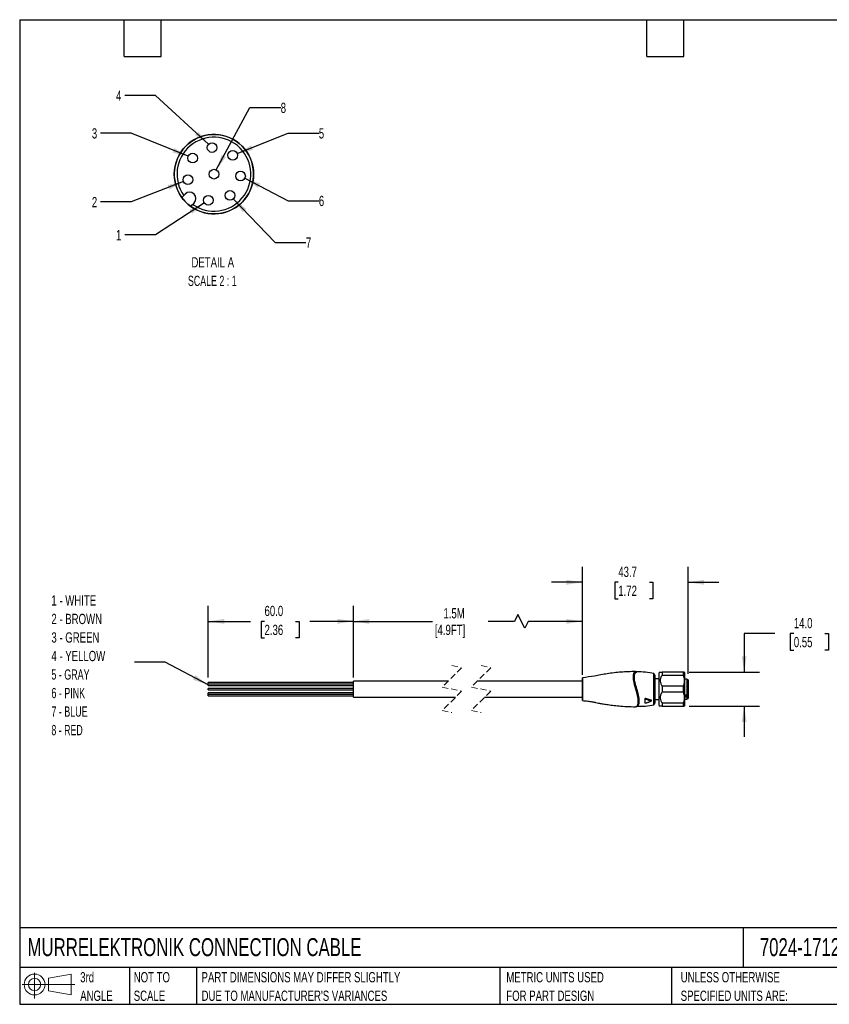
# Model space of a CAD drawing. Header units: millimetres. Extents: x 13 to 546, y 13 to 419.
# Tile 1 of 2: x 13 to 347, y 13 to 419. Entities that reach past the tile are written whole.
import ezdxf

# ---------------------------------------------------------------- set-up
doc = ezdxf.new("R2010")
doc.units = ezdxf.units.MM
doc.header["$LTSCALE"] = 2
doc.linetypes.add('SLD-Dashed', pattern=[1.905, 1.27, -0.635])
doc.linetypes.add('SLD-Solid', pattern=[0])
doc.layers.add('DIMENSIONS', color=140, linetype='SLD-Solid', lineweight=25)
doc.layers.add('TEXT', color=140, linetype='SLD-Solid', lineweight=25)
doc.layers.add('SLD-DEFPOINTS', color=7, linetype='Continuous')
doc.styles.add('SLDTEXTSTYLE0', font='TXT', dxfattribs={"width": 0.7})
doc.styles.add('SLDTEXTSTYLE1', font='TXT', dxfattribs={"width": 0.65})
doc.styles.add('SLDTEXTSTYLE2', font='TXT', dxfattribs={"width": 0.642857})
doc.styles.add('SLDTEXTSTYLE3', font='TXT', dxfattribs={"width": 0.645455})
doc.dimstyles.new('SLDDIMSTYLE0', dxfattribs={"dimtxt": 4.316016, "dimasz": 6.604, "dimexe": 0, "dimexo": 0.0625, "dimgap": 1.079004, "dimtad": 0, "dimtih": 1, "dimtoh": 1, "dimdec": 1, "dimrnd": 1e-09, "dimzin": 12, "dimdsep": 46, "dimtxsty": 'SLDTEXTSTYLE0', "dimsah": 1, "dimcen": 0.09, "dimadec": 0, "dimazin": 3, "dimtfac": 1, "dimtdec": 1, "dimtmove": 0, "dimatfit": 0, "dimfxl": 0, "dimfrac": 2, "dimtolj": 1, "dimtzin": 12, "dimarcsym": 0})
doc.dimstyles.new('SLDDIMSTYLE1', dxfattribs={"dimtxt": 4.316016, "dimasz": 6.604, "dimexe": 0, "dimexo": 0.0625, "dimgap": 1.079004, "dimtad": 0, "dimtih": 1, "dimtoh": 1, "dimdec": 1, "dimrnd": 1e-09, "dimzin": 4, "dimdsep": 46, "dimtxsty": 'SLDTEXTSTYLE0', "dimsah": 1, "dimcen": 0.09, "dimadec": 0, "dimazin": 1, "dimtfac": 1, "dimtdec": 1, "dimtmove": 0, "dimatfit": 0, "dimfxl": 0, "dimfrac": 2, "dimtolj": 1, "dimtzin": 12, "dimarcsym": 0})
doc.dimstyles.new('SLDDIMSTYLE2', dxfattribs={"dimtxt": 4.316016, "dimasz": 6.604, "dimexe": 0, "dimexo": 0.0625, "dimgap": 1.079004, "dimtad": 0, "dimtih": 1, "dimtoh": 1, "dimdec": 1, "dimrnd": 1e-09, "dimzin": 12, "dimdsep": 46, "dimtxsty": 'SLDTEXTSTYLE0', "dimsah": 1, "dimcen": 0.09, "dimadec": 0, "dimazin": 3, "dimtfac": 1, "dimtdec": 1, "dimtofl": 0, "dimtmove": 0, "dimatfit": 3, "dimfxl": 0, "dimfrac": 2, "dimtolj": 1, "dimtzin": 12, "dimarcsym": 0})
doc.dimstyles.new('SLDDIMSTYLE3', dxfattribs={"dimtxt": 4.316016, "dimasz": 6.604, "dimexe": 0, "dimexo": 0.0625, "dimgap": 1.079004, "dimtad": 0, "dimtih": 1, "dimtoh": 1, "dimdec": 1, "dimrnd": 1e-09, "dimzin": 4, "dimdsep": 46, "dimtxsty": 'SLDTEXTSTYLE0', "dimsah": 1, "dimcen": 0.09, "dimadec": 0, "dimazin": 1, "dimtfac": 1, "dimtdec": 1, "dimtofl": 0, "dimtmove": 0, "dimatfit": 3, "dimfxl": 0, "dimfrac": 2, "dimtolj": 1, "dimtzin": 12, "dimarcsym": 0})
doc.dimstyles.new('SLDDIMSTYLE4', dxfattribs={"dimtxt": 0.18, "dimasz": 6.604, "dimexe": 0, "dimexo": 0.0625, "dimgap": 0, "dimtad": 0, "dimtih": 1, "dimtoh": 1, "dimdec": 0, "dimrnd": 1e-09, "dimzin": 0, "dimdsep": 46, "dimtxsty": 'Standard', "dimsah": 1, "dimcen": 0.09, "dimadec": 0, "dimazin": 0, "dimtfac": 6.604, "dimtdec": 0, "dimtofl": 0, "dimtmove": 0, "dimatfit": 3, "dimfxl": 0, "dimfrac": 2, "dimtolj": 1, "dimtzin": 0, "dimarcsym": 0})
doc.dimstyles.new('SLDDIMSTYLE7', dxfattribs={"dimtxt": 4.316016, "dimasz": 6.604, "dimexe": 0, "dimexo": 0.0625, "dimgap": 1.079004, "dimtad": 0, "dimtih": 1, "dimtoh": 1, "dimdec": 1, "dimlfac": 0.25, "dimrnd": 1e-09, "dimzin": 12, "dimdsep": 46, "dimtxsty": 'SLDTEXTSTYLE0', "dimsah": 1, "dimcen": 0, "dimadec": 0, "dimazin": 3, "dimtfac": 1, "dimtdec": 1, "dimtofl": 0, "dimtmove": 0, "dimatfit": 3, "dimfxl": 0, "dimfrac": 2, "dimtolj": 1, "dimtzin": 12, "dimarcsym": 0})

# ---------------------------------------------------------------- blocks, each defined once
blk = doc.blocks.new('Block11')
at = {"color": 7, "linetype": 'SLD-Solid', "lineweight": 18}
for p, q in [((5.18, 10.62), (5.18, 0)), ((10.96, 8.33), (20.35, 10.06)), ((10.96, 3.19), (10.96, 8.33)), ((20.35, 10.06), (20.35, 1.46)), ((0, 5.76), (21.75, 5.76)), ((10.96, 3.19), (20.35, 1.46))]:
    blk.add_line(p, q, dxfattribs=at)
for radius in [4.3, 2.57]:
    blk.add_circle((5.18, 5.76), radius, dxfattribs=at)
blk = doc.blocks.new('Block12')
at = {"layer": 'SLD-DEFPOINTS'}
blk.add_blockref('Block11', (0, 0), dxfattribs=at)
blk = doc.blocks.new('SW_NOTE_0_1')
at = {"layer": 'TEXT', "color": 0, "char_height": 4.2333, "attachment_point": 1, "style": 'SLDTEXTSTYLE0'}
for s, insert in [('UNLESS OTHERWISE', (0, 5.46)), ('SPECIFIED UNITS ARE:', (0, -2.19))]:
    blk.add_mtext(s, dxfattribs=dict(at, insert=insert))
blk = doc.blocks.new('SW_NOTE_0_2')
at = {"layer": 'TEXT', "color": 0, "char_height": 4.2333, "attachment_point": 1, "style": 'SLDTEXTSTYLE0'}
for s, insert in [('PART DIMENSIONS MAY DIFFER SLIGHTLY', (0, 5.46)), ("DUE TO MANUFACTURER'S VARIANCES", (0, -2.19))]:
    blk.add_mtext(s, dxfattribs=dict(at, insert=insert))
blk = doc.blocks.new('SW_NOTE_0_3')
at = {"layer": 'TEXT', "color": 0, "char_height": 4.233, "attachment_point": 1, "style": 'SLDTEXTSTYLE0'}
for s, insert in [('NOT TO', (0, 5.46)), ('SCALE', (0, -2.19))]:
    blk.add_mtext(s, dxfattribs=dict(at, insert=insert))
blk = doc.blocks.new('SW_NOTE_0_4')
at = {"layer": 'TEXT', "color": 0, "char_height": 4.233, "attachment_point": 1, "style": 'SLDTEXTSTYLE0'}
for s, insert in [('3rd', (0, 5.46)), ('ANGLE', (0, -2.19))]:
    blk.add_mtext(s, dxfattribs=dict(at, insert=insert))
blk = doc.blocks.new('SW_NOTE_0_5')
at = {"layer": 'TEXT', "color": 0, "char_height": 4.2333, "attachment_point": 1, "style": 'SLDTEXTSTYLE0'}
for s, insert in [('METRIC UNITS USED', (0, 5.46)), ('FOR PART DESIGN', (0, -2.19))]:
    blk.add_mtext(s, dxfattribs=dict(at, insert=insert))
blk = doc.blocks.new('_D')
at = {"layer": 'DIMENSIONS'}
for p, q in [((245.11, 149.92), (245.11, 193.25)), ((288.81, 149.14), (288.81, 193.25)), ((245.11, 186.9), (232.41, 186.9)), ((259.96, 186.9), (258.51, 186.9)), ((258.51, 186.9), (258.51, 180.04)), ((272.79, 186.9), (274.23, 186.9)), ((274.23, 186.9), (274.23, 180.04)), ((288.81, 186.9), (301.51, 186.9)), ((258.51, 180.04), (259.96, 180.04)), ((274.23, 180.04), (272.79, 180.04))]:
    blk.add_line(p, q, dxfattribs=at)
for points in [[(245.11, 186.9), (238.51, 187.91), (238.51, 185.88)], [(288.81, 186.9), (295.42, 185.88), (295.42, 187.91)]]:
    blk.add_solid(points, dxfattribs=at)
at = {"layer": 'DIMENSIONS', "char_height": 4.233, "attachment_point": 1, "style": 'SLDTEXTSTYLE0'}
for s, insert in [('43.7', (259.96, 193.32)), ('1.72', (259.96, 185.49))]:
    blk.add_mtext(s, dxfattribs=dict(at, insert=insert))
blk = doc.blocks.new('_D_1')
at = {"layer": 'DIMENSIONS'}
for p, q in [((324.67, 165.73), (311.97, 165.73)), ((311.97, 165.73), (311.97, 149.79)), ((332.46, 165.73), (331.01, 165.73)), ((331.01, 165.73), (331.01, 158.87)), ((345.28, 165.73), (346.73, 165.73)), ((346.73, 165.73), (346.73, 158.87)), ((331.01, 158.87), (332.46, 158.87)), ((346.73, 158.87), (345.28, 158.87)), ((289.25, 149.79), (318.32, 149.79)), ((289.25, 135.79), (318.32, 135.79)), ((311.97, 135.79), (311.97, 123.09))]:
    blk.add_line(p, q, dxfattribs=at)
for points in [[(311.97, 149.79), (312.99, 156.39), (310.96, 156.39)], [(311.97, 135.79), (310.96, 129.18), (312.99, 129.18)]]:
    blk.add_solid(points, dxfattribs=at)
at = {"layer": 'DIMENSIONS', "char_height": 4.233, "attachment_point": 1, "style": 'SLDTEXTSTYLE0'}
for s, insert in [('14.0', (332.46, 172.15)), ('0.55', (332.46, 164.32))]:
    blk.add_mtext(s, dxfattribs=dict(at, insert=insert))
blk = doc.blocks.new('_D_2')
at = {"layer": 'DIMENSIONS'}
for p, q in [((150.57, 148.68), (150.57, 177.11)), ((245.11, 148.68), (245.11, 177.11)), ((150.57, 170.76), (183.22, 170.76)), ((217.1, 170.76), (206.24, 170.76)), ((218.51, 173.58), (217.1, 170.76)), ((221.33, 167.94), (218.51, 173.58)), ((222.74, 170.76), (221.33, 167.94)), ((245.11, 170.76), (222.74, 170.76))]:
    blk.add_line(p, q, dxfattribs=at)
for points in [[(150.57, 170.76), (157.17, 169.74), (157.17, 171.78)], [(245.11, 170.76), (238.51, 171.78), (238.51, 169.74)]]:
    blk.add_solid(points, dxfattribs=at)
at = {"layer": 'DIMENSIONS', "char_height": 4.233, "attachment_point": 1, "style": 'SLDTEXTSTYLE0'}
for s, insert in [('1.5M', (187.73, 176.22)), ('[4.9FT]', (184.18, 169.36))]:
    blk.add_mtext(s, dxfattribs=dict(at, insert=insert))
blk = doc.blocks.new('_D_3')
at = {"layer": 'DIMENSIONS'}
for p, q in [((90.57, 147.57), (90.57, 177.11)), ((150.57, 147.57), (150.57, 177.11)), ((90.57, 170.76), (108, 170.76)), ((113.84, 170.76), (112.4, 170.76)), ((112.4, 170.76), (112.4, 163.9)), ((126.67, 170.76), (128.12, 170.76)), ((128.12, 170.76), (128.12, 163.9)), ((150.57, 170.76), (132.52, 170.76)), ((112.4, 163.9), (113.84, 163.9)), ((128.12, 163.9), (126.67, 163.9))]:
    blk.add_line(p, q, dxfattribs=at)
for points in [[(90.57, 170.76), (97.17, 169.74), (97.17, 171.78)], [(150.57, 170.76), (143.96, 171.78), (143.96, 169.74)]]:
    blk.add_solid(points, dxfattribs=at)
at = {"layer": 'DIMENSIONS', "char_height": 4.233, "attachment_point": 1, "style": 'SLDTEXTSTYLE0'}
for s, insert in [('60.0', (113.84, 177.18)), ('2.36', (113.84, 169.36))]:
    blk.add_mtext(s, dxfattribs=dict(at, insert=insert))
blk = doc.blocks.new('SW_NOTE_0_7')
at = {"layer": 'TEXT', "color": 0, "char_height": 4.233, "attachment_point": 1}
for s, insert, style in [('1 - WHITE', (-34.31, 27.57), 'SLDTEXTSTYLE0'), ('2 - BROWN', (-34.31, 19.92), 'SLDTEXTSTYLE0'), ('3 - GREEN', (-34.31, 12.28), 'SLDTEXTSTYLE0'), ('4 - YELLOW', (-34.31, 4.63), 'SLDTEXTSTYLE0'), ('5 - GRAY', (-34.31, -3.01), 'SLDTEXTSTYLE1'), ('6 - PINK', (-34.31, -10.66), 'SLDTEXTSTYLE1'), ('7 - BLUE', (-34.31, -18.3), 'SLDTEXTSTYLE1'), ('8 - RED', (-34.31, -25.95), 'SLDTEXTSTYLE2')]:
    blk.add_mtext(s, dxfattribs=dict(at, insert=insert, style=style))
blk = doc.blocks.new('_D_5')
at = {"layer": 'DIMENSIONS'}
for p, q in [((88.98, 343.49), (68.79, 330.24)), ((68.79, 330.24), (56.09, 330.24))]:
    blk.add_line(p, q, dxfattribs=at)
blk.add_solid([(88.98, 343.49), (82.9, 340.71), (84.02, 339.01)], dxfattribs=at)
at = {"layer": 'DIMENSIONS', "insert": (52.5, 332.27), "char_height": 4.23, "attachment_point": 1, "style": 'SLDTEXTSTYLE0'}
blk.add_mtext('1', dxfattribs=at)
blk = doc.blocks.new('_D_6')
at = {"layer": 'DIMENSIONS'}
for p, q in [((80.32, 352.33), (58.8, 343.89)), ((58.8, 343.89), (46.1, 343.89))]:
    blk.add_line(p, q, dxfattribs=at)
blk.add_solid([(80.32, 352.33), (73.8, 350.86), (74.54, 348.97)], dxfattribs=at)
at = {"layer": 'DIMENSIONS', "insert": (42.51, 345.92), "char_height": 4.23, "attachment_point": 1, "style": 'SLDTEXTSTYLE0'}
blk.add_mtext('2', dxfattribs=at)
blk = doc.blocks.new('_D_7')
at = {"layer": 'DIMENSIONS'}
for p, q in [((58.8, 372.27), (46.1, 372.27)), ((82.3, 362.72), (58.8, 372.27))]:
    blk.add_line(p, q, dxfattribs=at)
blk.add_solid([(82.3, 362.72), (76.57, 366.14), (75.8, 364.26)], dxfattribs=at)
at = {"layer": 'DIMENSIONS', "insert": (42.51, 374.29), "char_height": 4.23, "attachment_point": 1, "style": 'SLDTEXTSTYLE0'}
blk.add_mtext('3', dxfattribs=at)
blk = doc.blocks.new('_D_8')
at = {"layer": 'DIMENSIONS'}
for p, q in [((68.79, 387.81), (56.09, 387.81)), ((90.7, 367.67), (68.79, 387.81))]:
    blk.add_line(p, q, dxfattribs=at)
blk.add_solid([(90.7, 367.67), (86.53, 372.89), (85.15, 371.39)], dxfattribs=at)
at = {"layer": 'DIMENSIONS', "insert": (52.5, 389.84), "char_height": 4.23, "attachment_point": 1, "style": 'SLDTEXTSTYLE0'}
blk.add_mtext('4', dxfattribs=at)
blk = doc.blocks.new('_D_9')
at = {"layer": 'DIMENSIONS'}
for p, q in [((93.9, 357.1), (107.82, 382.8)), ((107.82, 382.8), (120.52, 382.8))]:
    blk.add_line(p, q, dxfattribs=at)
blk.add_solid([(93.9, 357.1), (97.93, 362.42), (96.15, 363.39)], dxfattribs=at)
at = {"layer": 'DIMENSIONS', "insert": (120.52, 384.83), "char_height": 4.23, "attachment_point": 1, "style": 'SLDTEXTSTYLE0'}
blk.add_mtext('8', dxfattribs=at)
blk = doc.blocks.new('_D_10')
at = {"layer": 'DIMENSIONS'}
for p, q in [((102.58, 363.86), (123.56, 372.27)), ((123.56, 372.27), (136.26, 372.27))]:
    blk.add_line(p, q, dxfattribs=at)
blk.add_solid([(102.58, 363.86), (109.09, 365.38), (108.33, 367.26)], dxfattribs=at)
at = {"layer": 'DIMENSIONS', "insert": (136.26, 374.29), "char_height": 4.23, "attachment_point": 1, "style": 'SLDTEXTSTYLE0'}
blk.add_mtext('5', dxfattribs=at)
blk = doc.blocks.new('_D_11')
at = {"layer": 'DIMENSIONS'}
for p, q in [((105.69, 353.65), (123.56, 344.38)), ((123.56, 344.38), (136.26, 344.38))]:
    blk.add_line(p, q, dxfattribs=at)
blk.add_solid([(105.69, 353.65), (111.08, 349.71), (112.02, 351.51)], dxfattribs=at)
at = {"layer": 'DIMENSIONS', "insert": (136.26, 346.41), "char_height": 4.23, "attachment_point": 1, "style": 'SLDTEXTSTYLE0'}
blk.add_mtext('6', dxfattribs=at)
blk = doc.blocks.new('_D_12')
at = {"layer": 'DIMENSIONS'}
for p, q in [((100.95, 345.12), (118.26, 327.19)), ((118.26, 327.19), (130.96, 327.19))]:
    blk.add_line(p, q, dxfattribs=at)
blk.add_solid([(100.95, 345.12), (104.81, 339.66), (106.27, 341.07)], dxfattribs=at)
at = {"layer": 'DIMENSIONS', "insert": (130.96, 329.22), "char_height": 4.23, "attachment_point": 1, "style": 'SLDTEXTSTYLE0'}
blk.add_mtext('7', dxfattribs=at)
blk = doc.blocks.new('SW_NOTE_0_8')
at = {"layer": 'TEXT', "color": 0, "attachment_point": 2}
for s, insert, char_height, style in [('DETAIL A', (12.83, 5.46), 4.233, 'SLDTEXTSTYLE0'), ('SCALE 2 : 1', (12.62, -2.19), 4.2333, 'SLDTEXTSTYLE3')]:
    blk.add_mtext(s, dxfattribs=dict(at, insert=insert, char_height=char_height, style=style))

msp = doc.modelspace()

# ---------------------------------------------------------------- linework, layer by layer
for p, q in [((79.65, 345.73), (80.48, 346.56)), ((80.48, 346.56), (81.06, 347.14)), ((84.74, 343.46), (84.16, 342.88)), ((267.62, 149.9), (267.51, 149.92)), ((275.1, 148.53), (274.67, 149.27)), ((275.1, 148.53), (275.1, 138.72)), ((275.11, 138.76), (275.11, 148.48)), ((276.81, 147.04), (275.11, 147.04)), ((277.25, 149.79), (276.81, 149.54)), ((276.81, 142.79), (276.81, 149.54)), ((278.11, 149.79), (278.11, 148.62)), ((286.71, 149.79), (278.11, 149.79)), ((278.11, 148.62), (286.71, 148.62)), ((286.71, 149.79), (286.71, 148.62)), ((287.31, 149.69), (287.21, 149.79)), ((287.31, 149.69), (287.31, 135.89)), ((288.31, 146.89), (287.31, 146.89)), ((288.81, 146.6), (288.31, 146.89)), ((288.31, 146.89), (288.31, 140.38)), ((288.81, 146.6), (288.81, 140.59)), ((150.57, 145.54), (90.57, 145.54)), ((90.57, 145.03), (90.57, 145.54)), ((90.57, 145.03), (150.57, 145.03)), ((150.57, 144.81), (90.57, 144.81)), ((90.57, 144.3), (90.57, 144.81)), ((90.57, 144.3), (150.57, 144.3)), ((150.57, 143.04), (90.57, 143.04)), ((90.57, 142.53), (90.57, 143.04)), ((90.57, 142.53), (150.57, 142.53)), ((189.76, 146.14), (150.57, 146.14)), ((150.57, 139.44), (150.57, 146.14)), ((245.11, 146.14), (201.76, 146.14)), ((245.11, 146.04), (245.11, 138.19)), ((276.81, 136.04), (276.81, 142.79)), ((278.11, 143.95), (278.11, 141.62)), ((286.71, 143.95), (278.11, 143.95)), ((286.71, 143.95), (286.71, 141.62)), ((150.57, 141.27), (90.57, 141.27)), ((90.57, 140.76), (90.57, 141.27)), ((90.57, 140.76), (150.57, 140.76)), ((150.57, 140.54), (90.57, 140.54)), ((90.57, 140.03), (90.57, 140.54)), ((90.57, 140.03), (150.57, 140.03)), ((150.57, 139.44), (192.76, 139.44)), ((204.76, 139.44), (245.11, 139.44)), ((270.92, 138.69), (270.92, 137.17)), ((271.06, 138.61), (271.06, 138.57)), ((271.06, 137.01), (271.06, 138.57)), ((271.28, 138.74), (271.28, 138.68)), ((273.52, 138.22), (271.34, 138.91)), ((275.1, 138.72), (275.1, 137.04)), ((275.11, 137.09), (275.11, 138.76)), ((275.11, 138.54), (276.81, 138.54)), ((278.11, 141.62), (286.71, 141.62)), ((287.31, 140.38), (288.31, 140.38)), ((288.81, 139.82), (287.31, 139.82)), ((288.31, 139.46), (287.31, 139.46)), ((287.31, 138.69), (288.31, 138.69)), ((288.31, 139.46), (288.31, 138.69)), ((288.31, 138.69), (288.81, 138.98)), ((288.81, 140.59), (288.81, 139.82)), ((288.81, 139.82), (288.81, 139.67)), ((288.81, 139.67), (288.81, 138.98)), ((267.52, 135.65), (267.63, 135.68)), ((273.48, 138.03), (273.48, 137.98)), ((273.56, 137.89), (273.56, 137.95)), ((274.66, 136.29), (275.1, 137.04)), ((276.81, 136.04), (277.25, 135.79)), ((278.11, 135.79), (277.29, 135.79)), ((278.11, 136.95), (278.11, 135.79)), ((286.71, 136.95), (278.11, 136.95)), ((278.11, 135.79), (286.71, 135.79)), ((286.71, 136.95), (286.71, 135.79)), ((286.71, 135.79), (287.19, 135.79)), ((287.21, 135.79), (287.31, 135.89))]:
    msp.add_line(p, q)
at = {"color": 7, "linetype": 'SLD-Dashed', "lineweight": 18}
for p, q in [((195.26, 151.64), (187.26, 143.64)), ((191.26, 152.49), (195.26, 151.64)), ((207.26, 151.64), (199.26, 143.64)), ((203.26, 152.49), (207.26, 151.64)), ((187.26, 143.64), (195.26, 141.94)), ((199.26, 143.64), (207.26, 141.94)), ((195.26, 141.94), (187.26, 133.94)), ((207.26, 141.94), (199.26, 133.94)), ((187.26, 133.94), (191.26, 133.09)), ((199.26, 133.94), (203.26, 133.09))]:
    msp.add_line(p, q, dxfattribs=at)
at = {"flags": 128}
msp.add_lwpolyline([(84.16, 342.88), (83.7, 342.43), (83.33, 342.05)], dxfattribs=at)
for centre in [(92.18, 366.32), (84.16, 361.96), (100.72, 363.12), (82.18, 353.06), (92.94, 355.34), (103.92, 354.58), (90.66, 344.58), (99.56, 346.56)]:
    msp.add_circle(centre, 2)
for centre, radius, start, end in [((92.94, 355.34), 16.4, 234.122, 215.878), ((92.94, 355.34), 15.25, 234.8195, 215.1805), ((92.94, 355.34), 16.4, 215.8781, 234.122), ((82.9, 345.3), 2.6, 315, 135), ((275.01, 148.48), 0.0999, 359.9907, 30.0066), ((275.01, 137.09), 0.0999, 329.9934, 0.0093)]:
    msp.add_arc(centre, radius, start, end)
for points, knots in [([(245.11, 147.34), (245.11, 147.35), (245.11, 147.51), (245.11, 146.52), (245.11, 146.24), (245.11, 146.04)], [0, 0, 0, 0, 0.016897, 0.329276, 1, 1, 1, 1]), ([(245.11, 147.38), (245.11, 147.4), (245.12, 147.42), (245.13, 147.44), (245.14, 147.45)], [0, 0, 0, 0, 0.5004574, 1, 1, 1, 1]), ([(245.21, 147.48), (245.19, 147.48), (245.17, 147.48), (245.15, 147.46), (245.14, 147.45)], [0, 0, 0, 0, 0.499853, 1, 1, 1, 1]), ([(267.1, 150.05), (265.08, 150), (261.16, 149.91), (255.49, 149.23), (250.25, 148.17), (246.85, 147.71), (245.21, 147.49)], [0, 0, 0, 0, 0.274801, 0.533178, 0.774622, 1, 1, 1, 1]), ([(245.21, 146.67), (245.21, 146.39), (245.21, 145.8), (245.21, 146.7), (245.21, 147.06), (245.21, 147.33), (245.21, 147.45), (245.21, 147.48)], [0, 0, 0, 0, 0.291227, 0.590405, 0.813711, 0.952895, 1, 1, 1, 1]), ([(267.1, 150.04), (266.96, 150), (266.65, 149.92), (266.34, 149.4), (266.14, 148.69), (266.12, 148.14), (266.1, 147.83)], [0, 0, 0, 0, 0.153592, 0.363923, 0.646167, 1, 1, 1, 1]), ([(266.1, 147.83), (266.12, 147.46), (266.16, 146.68), (266.39, 145.46), (266.72, 144.15), (267.12, 142.79), (267.51, 141.44), (267.84, 140.13), (268.08, 138.91), (268.12, 138.13), (268.14, 137.77)], [0, 0, 0, 0, 0.1067385, 0.2283405, 0.3612835, 0.5003203, 0.639367, 0.7720838, 0.8933377, 1, 1, 1, 1]), ([(266.19, 147.81), (266.17, 147.81), (266.15, 147.83), (266.12, 147.83), (266.1, 147.83)], [0, 0, 0, 0, 0.489536, 1, 1, 1, 1]), ([(266.19, 147.81), (266.2, 148.12), (266.22, 148.67), (266.42, 149.37), (266.73, 149.89), (267.05, 149.98), (267.19, 150.02)], [0, 0, 0, 0, 0.350427, 0.630788, 0.840977, 1, 1, 1, 1]), ([(266.19, 147.81), (266.25, 147.78), (266.38, 147.73), (266.53, 147.73), (266.6, 147.72)], [0, 0, 0, 0, 0.4895, 1, 1, 1, 1]), ([(268.22, 137.78), (268.2, 138.15), (268.16, 138.94), (267.93, 140.16), (267.59, 141.47), (267.2, 142.82), (266.81, 144.16), (266.48, 145.46), (266.24, 146.67), (266.2, 147.45), (266.19, 147.81)], [0, 0, 0, 0, 0.107439, 0.229506, 0.362794, 0.502025, 0.640783, 0.77307, 0.893917, 1, 1, 1, 1]), ([(266.6, 147.72), (266.61, 148.03), (266.63, 148.58), (266.85, 149.27), (267.17, 149.78), (267.49, 149.86), (267.63, 149.9)], [0, 0, 0, 0, 0.351662, 0.631473, 0.841907, 1, 1, 1, 1]), ([(268.63, 137.87), (268.61, 138.26), (268.58, 139.1), (268.3, 140.39), (267.94, 141.76), (267.52, 143.16), (267.11, 144.54), (266.81, 145.82), (266.63, 146.87), (266.61, 147.48), (266.6, 147.72)], [0, 0, 0, 0, 0.115852, 0.247977, 0.390746, 0.537616, 0.683022, 0.81948, 0.927406, 1, 1, 1, 1]), ([(267.19, 150.02), (267.19, 150.02), (267.3, 150.06), (267.41, 149.98), (267.51, 149.9)], [0, 0, 0, 0, 0.0114846, 1, 1, 1, 1]), ([(274.71, 149.28), (273.52, 149.47), (271.16, 149.86), (268.76, 149.88), (267.56, 149.89)], [0, 0, 0, 0, 0.50015, 1, 1, 1, 1]), ([(274.66, 147.38), (274.66, 147.62), (274.66, 148.04), (274.66, 148.59), (274.66, 148.97), (274.66, 149.18), (274.66, 149.26), (274.66, 149.27)], [0, 0, 0, 0, 0.3704201, 0.6707023, 0.8753465, 0.9899605, 1, 1, 1, 1]), ([(274.66, 136.29), (274.66, 136.29), (274.66, 136.25), (274.66, 136.53), (274.66, 136.67), (274.66, 137.19), (274.66, 137.77), (274.66, 138.53), (274.66, 139.39), (274.66, 140.37), (274.66, 141.4), (274.66, 142.48), (274.66, 143.56), (274.66, 144.62), (274.66, 145.62), (274.66, 146.54), (274.66, 147.11), (274.66, 147.38)], [0, 0, 0, 0, 0.000252, 0.00884, 0.034295, 0.074484, 0.130559, 0.197784, 0.278115, 0.364803, 0.460348, 0.55678, 0.65683, 0.752059, 0.845242, 0.926105, 1, 1, 1, 1]), ([(277.29, 149.79), (277.28, 149.79), (277.17, 149.79), (277.79, 149.79), (277.98, 149.79), (278.11, 149.79)], [0, 0, 0, 0, 0.035583, 0.321352, 1, 1, 1, 1]), ([(278.11, 148.62), (277.84, 148.19), (277.34, 147.4), (277.18, 146.09), (277.48, 144.93), (277.89, 144.3), (278.11, 143.95)], [0, 0, 0, 0, 0.299483, 0.5529303, 0.7585531, 1, 1, 1, 1]), ([(287.19, 149.79), (287.19, 149.79), (287.26, 149.79), (286.9, 149.79), (286.79, 149.79), (286.71, 149.79)], [0, 0, 0, 0, 0.035983, 0.32163, 1, 1, 1, 1]), ([(286.71, 148.62), (286.87, 148.18), (287.17, 147.34), (287.25, 146.1), (287.09, 144.97), (286.84, 144.3), (286.71, 143.95)], [0, 0, 0, 0, 0.291027, 0.556115, 0.767847, 1, 1, 1, 1]), ([(245.21, 146.11), (245.19, 146.11), (245.17, 146.1), (245.14, 146.09), (245.12, 146.07), (245.11, 146.05), (245.11, 146.04)], [0, 0, 0, 0, 0.288026, 0.554169, 0.788723, 1, 1, 1, 1]), ([(245.21, 138.09), (245.21, 138.15), (245.21, 138.42), (245.21, 138.99), (245.21, 139.89), (245.21, 141.04), (245.21, 142.34), (245.21, 143.68), (245.21, 144.94), (245.21, 145.74), (245.21, 146.11)], [0, 0, 0, 0, 0.024991, 0.098737, 0.214118, 0.361619, 0.528731, 0.700472, 0.862198, 1, 1, 1, 1]), ([(245.21, 138.09), (245.19, 138.09), (245.17, 138.09), (245.14, 138.12), (245.12, 138.15), (245.11, 138.17), (245.11, 138.19)], [0, 0, 0, 0, 0.249814, 0.4999, 0.749764, 1, 1, 1, 1]), ([(271.34, 138.91), (271.31, 138.92), (271.27, 138.93), (271.19, 138.93), (271.12, 138.92), (271.06, 138.9), (271, 138.86), (270.96, 138.81), (270.93, 138.75), (270.92, 138.71), (270.92, 138.69)], [0, 0, 0, 0, 0.131916, 0.266983, 0.401988, 0.534017, 0.659986, 0.779162, 0.892002, 1, 1, 1, 1]), ([(271.06, 138.61), (271.06, 138.62), (271.06, 138.64), (271.04, 138.66), (271.01, 138.67), (270.97, 138.69), (270.94, 138.69), (270.92, 138.69)], [0, 0, 0, 0, 0.1899884, 0.2992002, 0.4205196, 0.6966449, 1, 1, 1, 1]), ([(271.06, 138.61), (271.06, 138.61), (271.06, 138.61), (271.06, 138.62), (271.07, 138.64), (271.08, 138.67), (271.1, 138.71), (271.13, 138.73), (271.17, 138.75), (271.21, 138.76), (271.25, 138.76), (271.27, 138.75), (271.28, 138.74)], [0, 0, 0, 0, 0.008263, 0.022512, 0.069027, 0.236431, 0.37441, 0.487674, 0.623214, 0.754559, 0.880364, 1, 1, 1, 1]), ([(271.06, 138.57), (271.07, 138.59), (271.08, 138.63), (271.13, 138.68), (271.21, 138.7), (271.26, 138.69), (271.28, 138.68)], [0, 0, 0, 0, 0.221876, 0.467607, 0.733759, 1, 1, 1, 1]), ([(271.28, 138.74), (271.28, 138.76), (271.29, 138.78), (271.3, 138.83), (271.31, 138.87), (271.33, 138.9), (271.34, 138.91)], [0, 0, 0, 0, 0.216952, 0.474207, 0.745007, 1, 1, 1, 1]), ([(271.28, 138.74), (271.69, 138.59), (272.41, 138.32), (273.16, 138.12), (273.48, 138.03)], [0, 0, 0, 0, 0.565735, 1, 1, 1, 1]), ([(271.28, 138.68), (271.64, 138.55), (272.37, 138.28), (273.11, 138.08), (273.48, 137.98)], [0, 0, 0, 0, 0.504043, 1, 1, 1, 1]), ([(273.52, 138.22), (273.51, 138.2), (273.5, 138.17), (273.48, 138.13), (273.48, 138.08), (273.48, 138.05), (273.48, 138.03)], [0, 0, 0, 0, 0.244454, 0.51171, 0.772669, 1, 1, 1, 1]), ([(273.52, 137.86), (273.54, 137.87), (273.59, 137.89), (273.64, 137.94), (273.67, 137.99), (273.68, 138.05), (273.67, 138.11), (273.64, 138.16), (273.59, 138.2), (273.54, 138.21), (273.52, 138.22)], [0, 0, 0, 0, 0.147631, 0.284266, 0.406953, 0.518533, 0.626359, 0.739233, 0.863287, 1, 1, 1, 1]), ([(278.11, 141.62), (277.84, 141.19), (277.34, 140.4), (277.18, 139.09), (277.48, 137.93), (277.89, 137.3), (278.11, 136.95)], [0, 0, 0, 0, 0.299483, 0.55293, 0.758553, 1, 1, 1, 1]), ([(286.71, 141.62), (286.87, 141.18), (287.17, 140.34), (287.25, 139.1), (287.09, 137.97), (286.84, 137.3), (286.71, 136.95)], [0, 0, 0, 0, 0.291027, 0.556115, 0.767847, 1, 1, 1, 1]), ([(288.31, 140.38), (288.41, 140.42), (288.57, 140.49), (288.74, 140.56), (288.81, 140.59)], [0, 0, 0, 0, 0.569194, 1, 1, 1, 1]), ([(288.81, 139.67), (288.72, 139.63), (288.55, 139.56), (288.39, 139.5), (288.31, 139.46)], [0, 0, 0, 0, 0.550762, 1, 1, 1, 1]), ([(245.21, 138.09), (245.93, 138), (247.25, 137.85), (249.04, 137.57), (250.5, 137.3), (251.87, 137.04), (253.39, 136.76), (255.3, 136.44), (257.64, 136.11), (260.41, 135.8), (263.61, 135.57), (265.89, 135.54), (267.1, 135.52)], [0, 0, 0, 0, 0.0987473, 0.1809239, 0.2466701, 0.3007516, 0.3694709, 0.4572516, 0.5641889, 0.6903204, 0.835625, 1, 1, 1, 1]), ([(267.43, 135.65), (267.33, 135.57), (267.22, 135.49), (267.1, 135.53), (267.09, 135.54)], [0, 0, 0, 0, 0.927986, 1, 1, 1, 1]), ([(267.19, 135.56), (267.2, 135.55), (267.3, 135.51), (267.41, 135.59), (267.51, 135.67)], [0, 0, 0, 0, 0.0250118, 1, 1, 1, 1]), ([(268.14, 137.77), (268.12, 137.45), (268.11, 136.89), (267.88, 136.21), (267.66, 135.74), (267.46, 135.66), (267.43, 135.65)], [0, 0, 0, 0, 0.399005, 0.718882, 0.961751, 1, 1, 1, 1]), ([(267.51, 135.67), (267.54, 135.68), (267.75, 135.76), (267.97, 136.22), (268.19, 136.91), (268.21, 137.47), (268.22, 137.78)], [0, 0, 0, 0, 0.037964, 0.27975, 0.599705, 1, 1, 1, 1]), ([(267.56, 135.68), (268.76, 135.69), (271.15, 135.71), (273.52, 136.1), (274.71, 136.29)], [0, 0, 0, 0, 0.500107, 1, 1, 1, 1]), ([(267.62, 135.68), (267.62, 135.68), (267.76, 135.63), (268.09, 135.85), (268.39, 136.3), (268.6, 137.02), (268.62, 137.57), (268.63, 137.87)], [0, 0, 0, 0, 0.003778, 0.162347, 0.370246, 0.649621, 1, 1, 1, 1]), ([(268.14, 137.77), (268.15, 137.77), (268.18, 137.77), (268.21, 137.78), (268.22, 137.78)], [0, 0, 0, 0, 0.510465, 1, 1, 1, 1]), ([(268.22, 137.78), (268.28, 137.81), (268.42, 137.86), (268.56, 137.87), (268.63, 137.87)], [0, 0, 0, 0, 0.489499, 1, 1, 1, 1]), ([(271.06, 137.05), (271.06, 137.07), (271.06, 137.09), (271.04, 137.12), (271.01, 137.14), (270.97, 137.16), (270.94, 137.16), (270.92, 137.17)], [0, 0, 0, 0, 0.224072, 0.342012, 0.464975, 0.725868, 1, 1, 1, 1]), ([(270.92, 137.17), (270.92, 137.15), (270.93, 137.12), (270.96, 137.08), (271, 137.05), (271.04, 137.03), (271.06, 137.02), (271.06, 137.02)], [0, 0, 0, 0, 0.2024, 0.423451, 0.675482, 0.962767, 1, 1, 1, 1]), ([(271.28, 136.94), (271.26, 136.93), (271.23, 136.93), (271.18, 136.93), (271.14, 136.93), (271.1, 136.95), (271.07, 136.98), (271.07, 137), (271.06, 137.01)], [0, 0, 0, 0, 0.188839, 0.381973, 0.565696, 0.730034, 0.870192, 1, 1, 1, 1]), ([(273.48, 137.84), (273.07, 137.67), (272.35, 137.35), (271.6, 137.11), (271.28, 137)], [0, 0, 0, 0, 0.564684, 1, 1, 1, 1]), ([(273.48, 137.79), (273.3, 137.71), (272.94, 137.55), (272.39, 137.33), (271.84, 137.12), (271.47, 137), (271.28, 136.94)], [0, 0, 0, 0, 0.2523, 0.502896, 0.752495, 1, 1, 1, 1]), ([(273.48, 138.03), (273.49, 138.03), (273.51, 138.03), (273.54, 138.01), (273.56, 137.98), (273.56, 137.96), (273.56, 137.95), (273.56, 137.95)], [0, 0, 0, 0, 0.295812, 0.552401, 0.780789, 0.999304, 1, 1, 1, 1]), ([(273.48, 137.98), (273.49, 137.98), (273.51, 137.97), (273.54, 137.95), (273.56, 137.92), (273.57, 137.89), (273.56, 137.86), (273.54, 137.83), (273.51, 137.81), (273.49, 137.8), (273.48, 137.79)], [0, 0, 0, 0, 0.135752, 0.259028, 0.371742, 0.480468, 0.593353, 0.716714, 0.852904, 1, 1, 1, 1])]:
    msp.add_open_spline(points, degree=3, knots=knots)
at = {"layer": 'SLD-DEFPOINTS'}
msp.add_circle((92.94, 355.34), 16.4, dxfattribs=at)
at = {"layer": 'TEXT'}
for p, q in [((12.7, 419.1), (546.1, 419.1)), ((12.7, 419.1), (12.7, 12.7)), ((55.88, 403.86), (55.88, 419.1)), ((71.12, 403.86), (71.12, 419.1)), ((271.78, 403.86), (271.78, 419.1)), ((287.02, 403.86), (287.02, 419.1)), ((55.88, 403.86), (71.12, 403.86)), ((271.78, 403.86), (287.02, 403.86)), ((546.1, 44.25), (12.7, 44.25)), ((311.52, 44.25), (311.52, 27.94)), ((546.1, 27.94), (12.7, 27.94)), ((58.09, 27.94), (58.09, 12.7)), ((85.67, 27.94), (85.67, 12.7)), ((210.97, 27.94), (210.97, 12.7)), ((282, 27.94), (282, 12.7)), ((12.7, 12.7), (546.1, 12.7))]:
    msp.add_line(p, q, dxfattribs=at)

# ---------------------------------------------------------------- block references
at = {"layer": 'SLD-DEFPOINTS'}
msp.add_blockref('Block12', (13.68, 15.11), dxfattribs=at)
at = {"layer": 'TEXT'}
for name, p in [('SW_NOTE_0_8', (79.63, 315.62)), ('SW_NOTE_0_7', (60.12, 153.95)), ('SW_NOTE_0_4', (37.7, 20.54)), ('SW_NOTE_0_3', (59.81, 20.54)), ('SW_NOTE_0_2', (87.83, 20.54)), ('SW_NOTE_0_5', (213.71, 20.54)), ('SW_NOTE_0_1', (285.74, 20.54))]:
    msp.add_blockref(name, p, dxfattribs=at)

# ---------------------------------------------------------------- texts
at = {"layer": 'TEXT', "char_height": 7.4083, "attachment_point": 1, "style": 'SLDTEXTSTYLE0'}
for s, insert in [('MURRELEKTRONIK CONNECTION CABLE', (15.93, 40)), ('7024-17121-4060150', (318.42, 40))]:
    msp.add_mtext(s, dxfattribs=dict(at, insert=insert))

# ---------------------------------------------------------------- dimensions: what is measured, and where the dimension line sits
at = {"layer": 'DIMENSIONS'}
for p1, p2, text, picture, middle in [((93.65, 364.96), (90.7, 367.67), '4', '_D_8', (54.3, 387.81)), ((91.99, 353.58), (93.9, 357.1), '8', '_D_9', (122.31, 382.8)), ((86.01, 361.21), (82.3, 362.72), '3', '_D_7', (44.3, 372.27)), ((98.86, 362.38), (102.58, 363.86), '5', '_D_10', (138.06, 372.27)), ((84.05, 353.79), (80.32, 352.33), '2', '_D_6', (44.3, 343.89)), ((102.14, 355.5), (105.69, 353.65), '6', '_D_11', (138.06, 344.38)), ((92.33, 345.68), (88.98, 343.49), '1', '_D_5', (54.3, 330.24)), ((98.17, 348), (100.95, 345.12), '7', '_D_12', (132.75, 327.19))]:
    dim = msp.add_diameter_dim_2p(p1=p1, p2=p2, text=text, dimstyle='SLDDIMSTYLE7', override={"dimpost": '<>'}, dxfattribs=at)
    dim.commit()
    dim.dimension.update_dxf_attribs({"geometry": picture, "text_midpoint": middle, "dimtype": 163})
for base, p1, p2, dimstyle, picture, middle in [((245.11, 186.9), (288.81, 146.6), (245.11, 147.38), 'SLDDIMSTYLE0', '_D', (266.37, 186.9)), ((150.57, 170.76), (90.57, 145.03), (150.57, 145.03), 'SLDDIMSTYLE3', '_D_3', (120.26, 170.76))]:
    dim = msp.add_linear_dim(base=base, p1=p1, p2=p2, dimstyle=dimstyle, dxfattribs=at)
    dim.commit()
    dim.dimension.update_dxf_attribs({"geometry": picture, "text_midpoint": middle, "dimtype": 160})
dim = msp.add_linear_dim(base=(150.57, 170.76), p1=(245.11, 146.14), p2=(150.57, 146.14), text='1.5M\\P[4.9FT]', dimstyle='SLDDIMSTYLE2', dxfattribs=at)
dim.commit()
dim.dimension.update_dxf_attribs({"geometry": '_D_2', "text_midpoint": (194.73, 170.76), "dimtype": 160})
dim = msp.add_linear_dim(base=(311.97, 135.79), p1=(286.71, 149.79), p2=(286.71, 135.79), angle=90, dimstyle='SLDDIMSTYLE1', dxfattribs=at)
dim.commit()
dim.dimension.update_dxf_attribs({"geometry": '_D_1', "text_midpoint": (311.97, 165.73), "dimtype": 160})

# ---------------------------------------------------------------- leaders
at = {"layer": 'TEXT'}
msp.add_leader([(90.57, 144.51), (72.82, 153.95), (60.12, 153.95)], dimstyle='SLDDIMSTYLE4', dxfattribs=at)

doc.saveas('drawing.dxf')
